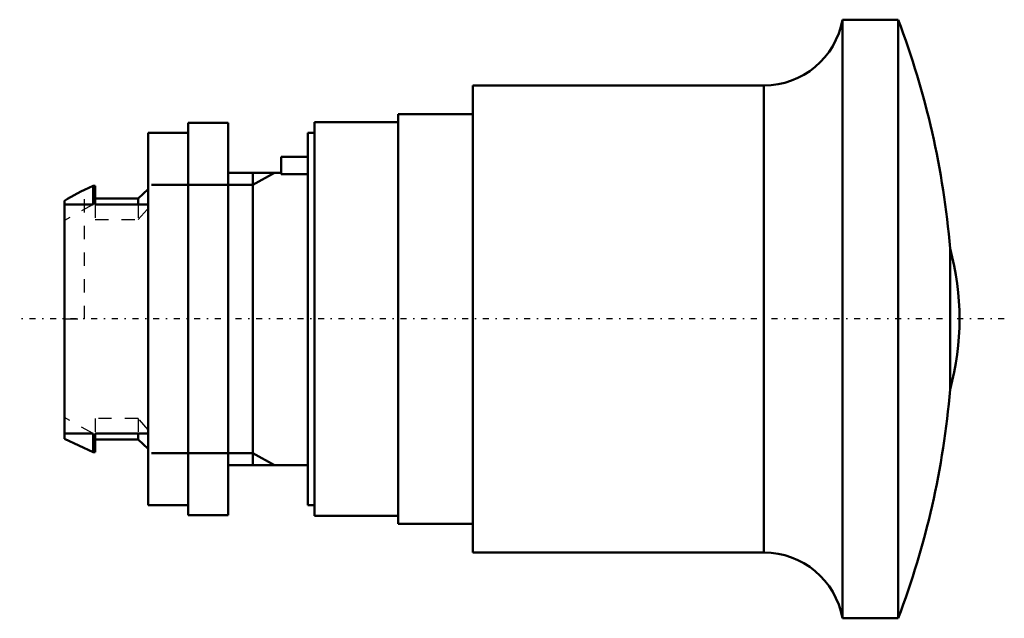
# Model space of a CAD drawing. Header units: millimetres. Extents: x -3.4 to 70.7, y -22.5 to 22.5.
import ezdxf

# ---------------------------------------------------------------- set-up
doc = ezdxf.new("R2010")
doc.units = ezdxf.units.MM
doc.linetypes.add('Center', pattern=[1.5, 0.45, -0.5, 0.05, -0.5])
doc.linetypes.add('Dashed', pattern=[2, 1, -1])
for name, color, linetype, lineweight in [('AM_0', 7, 'Continuous', 30), ('AM_10', 7, 'Continuous', 5), ('AM_3', 7, 'Dashed', 5), ('AM_7', 7, 'Center', 5)]:
    doc.layers.add(name, color=color, linetype=linetype, lineweight=lineweight)

msp = doc.modelspace()

# ---------------------------------------------------------------- linework, layer by layer
at = {"layer": 'AM_0', "color": 7, "linetype": 'Continuous', "lineweight": 50}
for p, q in [((62.687, 22.5), (58.496, 22.5)), ((58.496, 22.5), (58.496, -22.5)), ((62.687, 22.5), (62.687, -22.5)), ((52.588, 17.55), (30.693, 17.55)), ((30.693, 17.55), (30.693, -17.55)), ((52.588, 17.55), (52.588, -17.55)), ((30.693, 15.4), (25.093, 15.4)), ((25.093, 15.4), (25.093, -15.4)), ((12.3, 14.75), (9.3, 14.75)), ((9.3, 14.75), (9.3, -14.75)), ((12.3, 14.75), (12.3, -14.75)), ((25.093, 14.8), (18.793, 14.8)), ((18.793, 14.8), (18.793, -14.8)), ((9.3, 14), (6.3, 14)), ((6.3, 14), (6.3, -14)), ((18.793, 14), (18.3, 14)), ((18.3, 14), (18.3, -14)), ((18.3, 12.2), (16.3, 12.2)), ((16.3, 10.897), (16.3, 12.2)), ((16.3, 11), (12.3, 11)), ((18.3, 10.897), (16.3, 10.897)), ((2.15, 10), (1.5, 9.698)), ((2.3, 10), (2.15, 10)), ((2.15, 10), (2.15, 8.602)), ((2.3, 8.602), (2.3, 10)), ((6.3, 9.763), (5.55, 9.05)), ((5.55, 9.05), (2.3, 9.05)), ((5.55, 9.05), (5.55, 8.602)), ((0, -9), (0, 8.874)), ((0, 8.602), (2.15, 8.602)), ((2.3, 8.602), (6.3, 8.602)), ((66.585, 5.301), (66.585, -5.301)), ((0, -8.602), (2.15, -8.602)), ((2.15, -8.602), (2.15, -10)), ((2.3, -8.602), (6.3, -8.602)), ((2.3, -10), (2.3, -8.602)), ((5.55, -8.602), (5.55, -9.05)), ((0, -9), (2.15, -10)), ((2.3, -9.05), (5.55, -9.05)), ((5.55, -9.05), (6.3, -9.763)), ((2.15, -10), (2.3, -10)), ((12.3, -11), (18.3, -11)), ((6.3, -14), (9.3, -14)), ((18.3, -14), (18.793, -14)), ((9.3, -14.75), (12.3, -14.75)), ((18.793, -14.8), (25.093, -14.8)), ((25.093, -15.4), (30.693, -15.4)), ((30.693, -17.55), (52.588, -17.55)), ((58.496, -22.5), (62.687, -22.5))]:
    msp.add_line(p, q, dxfattribs=at)
msp.add_lwpolyline([(1.5, 9.698), (1.241, 9.574), (0.733, 9.31), (0.241, 9.024), (0, 8.874)], dxfattribs=at)
for centre, radius, start, end in [((52.588, 23.55), 6, 270, 349.92134), ((3.306, 0), 63.5, 4.78838, 20.75243), ((47.3, 0), 20, 344.63093, 15.36907), ((3.306, 0), 63.5, 339.24757, 355.21162), ((52.588, -23.55), 6, 10.07866, 90)]:
    msp.add_arc(centre, radius, start, end, dxfattribs=at)
at = {"layer": 'AM_10', "color": 7, "linetype": 'Continuous', "lineweight": 50}
for p, q in [((15.8, 11), (14.17, 10.08)), ((14.17, 11), (14.17, -11)), ((6.55, 10.08), (14.17, 10.08)), ((6.55, -10.08), (14.17, -10.08)), ((15.8, -11), (14.17, -10.08))]:
    msp.add_line(p, q, dxfattribs=at)
at = {"layer": 'AM_3', "color": 6, "linetype": 'Dashed', "lineweight": 25}
for p, q in [((1.5, 0), (1.5, 9.698)), ((2.15, 8.602), (0, 7.416)), ((2.3, 8.602), (2.3, 7.476)), ((5.55, 8.602), (5.55, 7.476)), ((5.55, 7.476), (6.3, 8.324)), ((2.3, 7.476), (5.55, 7.476)), ((0, 0), (1.5, 0)), ((2.15, -8.602), (0, -7.416)), ((5.55, -7.476), (2.3, -7.476)), ((2.3, -7.476), (2.3, -8.602)), ((5.55, -7.476), (5.55, -8.602)), ((6.3, -8.324), (5.55, -7.476))]:
    msp.add_line(p, q, dxfattribs=at)
msp.add_lwpolyline([(0, 8.874), (0.241, 9.024), (0.733, 9.31), (1.241, 9.574), (1.5, 9.698)], dxfattribs=at)
at = {"layer": 'AM_7', "color": 4, "linetype": 'Center', "lineweight": 25}
msp.add_line((70.665, 0), (-3.365, 0), dxfattribs=at)

doc.saveas('drawing.dxf')
